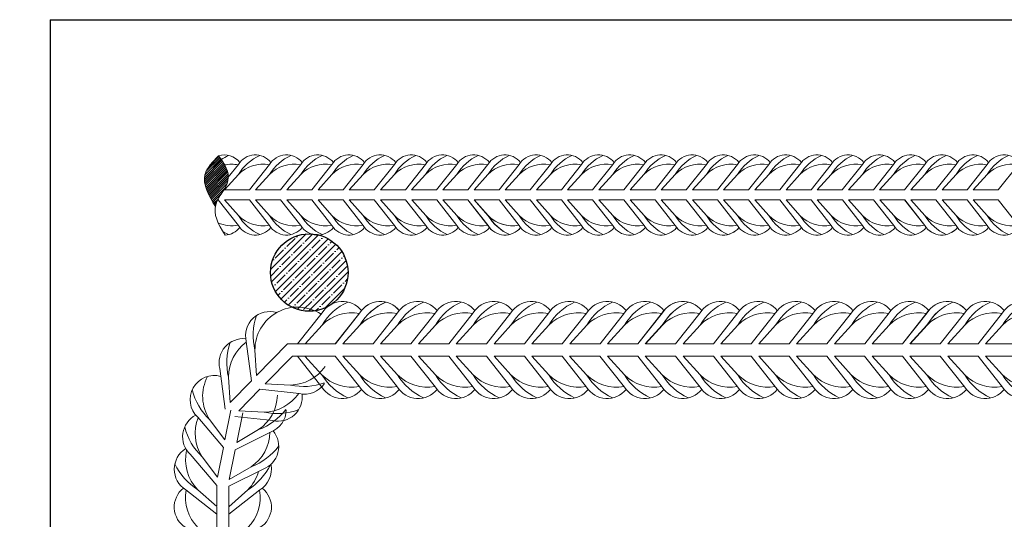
# Model space of a CAD drawing. Extents: x -764262 to 2885205, y 359641 to 616597.
# Tile 36 of 97: x 662856 to 663514, y 430678 to 431012. Entities that reach past the tile are written whole.
import ezdxf

# ---------------------------------------------------------------- set-up
doc = ezdxf.new("R2010")
doc.units = 0
doc.header["$LTSCALE"] = 50
doc.header["$MEASUREMENT"] = 0
doc.layers.get('0').update_dxf_attribs({"linetype": 'CONTINUOUS', "lineweight": 15})
doc.layers.get('DEFPOINTS').update_dxf_attribs({"linetype": 'CONTINUOUS'})
doc.layers.add('.', color=7, linetype='CONTINUOUS', lineweight=15)
doc.layers.add('MIM_DUVAR_WALL_50', color=7, linetype='CONTINUOUS', lineweight=30)
doc.layers.add('INS_BETON_CONCRETE_50', color=5, linetype='CONTINUOUS')
doc.styles.add('Arial straight', font='isocpeur.ttf')
doc.dimstyles.new('M 1_25', dxfattribs={"dimtxt": 200, "dimasz": 200, "dimexe": 100, "dimexo": 300, "dimgap": 50, "dimtad": 0, "dimdec": 0, "dimlfac": 0.25, "dimtxsty": 'Arial straight', "dimcen": 1, "dimdle": 100, "dimadec": 0, "dimazin": 0, "dimtfac": 1, "dimtdec": 0, "dimtmove": 0, "dimatfit": 3, "dimldrblk": 'DOTSMALL', "dimfxl": 5, "dimarcsym": 0})

# ---------------------------------------------------------------- blocks, each defined once
blk = doc.blocks.new('8нн')
h = blk.add_hatch()
h.set_pattern_fill('JIS_LC_8A', color=256, scale=0.165252)
h.set_pattern_definition([(45, (726576.7694, -63732.8754), (-0.911434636, 0.911434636), []), (45, (726576.9346, -63732.8754), (-0.911434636, 0.911434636), [])])
edge = h.paths.add_edge_path()
edge.add_spline(control_points=[(838610.31, -188531.52), (838605.01, -188522.37), (838596.03, -188506.88), (838607.93, -188494.57), (838612.79, -188489.54)], knot_values=[0, 0, 0, 0, 335.587391, 567.648756, 567.648756, 567.648756, 567.648756], degree=3, periodic=0)
edge.add_spline(control_points=[(838612.79, -188489.54), (838618.08, -188496.34), (838626.06, -188509.86), (838612.14, -188523.66), (838610.41, -188530.99), (838610.31, -188531.52)], knot_values=[84.867899, 84.867899, 84.867899, 84.867899, 359.335654, 630.593433, 651.68766, 651.68766, 651.68766, 651.68766], degree=3, periodic=0)
edge.add_line((838612.28, -188526.03), (838612.28, -188526.03))
edge.add_spline(control_points=[(838610.31, -188531.52), (838610.41, -188530.99), (838612.14, -188523.66), (838626.06, -188509.86), (838618.08, -188496.34), (838612.79, -188489.54)], knot_values=[84.867899, 84.867899, 84.867899, 84.867899, 105.962125, 377.219904, 651.68766, 651.68766, 651.68766, 651.68766], degree=3, periodic=0)
edge.add_line((838610.69, -188529.93), (838610.69, -188529.93))
edge.add_spline(control_points=[(838612.79, -188489.54), (838618.08, -188496.34), (838626.06, -188509.86), (838612.14, -188523.66), (838610.41, -188530.99), (838610.31, -188531.52)], knot_values=[84.867899, 84.867899, 84.867899, 84.867899, 359.335654, 630.593433, 651.68766, 651.68766, 651.68766, 651.68766], degree=3, periodic=0)
for points in [[(838612.79, -188489.54, -0.306742), (838630.4, -188495.04, -0.306742)], [(838615.13, -188492.69, -0.042103), (838621.14, -188489.24)], [(838617.75, -188517.77), (838629.27, -188504.9, -0.146099), (838646.87, -188489.24, 4.502796)], [(838617.75, -188517.77), (838629.27, -188504.9, -0.242936), (838654.76, -188496.96, -0.242936)], [(838617.96, -188497.15, -0.095917), (838629.02, -188496.96, -0.095917)], [(838620.89, -188507.29), (838629.27, -188496.64, -0.519259), (838656.13, -188495.04, -0.519259)], [(838638.38, -188517.77), (838655.01, -188496.64, -0.519259), (838681.87, -188495.04, -0.519259)], [(838643.49, -188517.77), (838655.01, -188504.9, -0.146099), (838672.61, -188489.24, 4.502796)], [(838643.49, -188517.77), (838655.01, -188504.9, -0.242936), (838680.5, -188496.96, -0.242936)], [(838664.12, -188517.77), (838680.75, -188496.64, -0.519259), (838707.61, -188495.04, -0.519259)], [(838669.22, -188517.77), (838680.75, -188504.9, -0.146099), (838698.35, -188489.24, 4.502796)], [(838669.22, -188517.77), (838680.75, -188504.9, -0.242936), (838706.23, -188496.96, -0.242936)], [(838689.86, -188517.77), (838706.49, -188496.64, -0.519259), (838733.35, -188495.04, -0.519259)], [(838694.96, -188517.77), (838706.49, -188504.9, -0.146099), (838724.09, -188489.24, 4.502796)], [(838694.96, -188517.77), (838706.49, -188504.9, -0.242936), (838731.97, -188496.96, -0.242936)], [(838715.59, -188517.77), (838732.22, -188496.64, -0.519259), (838759.09, -188495.04, -0.519259)], [(838720.7, -188517.77), (838732.22, -188504.9, -0.146099), (838749.83, -188489.24, 4.502796)], [(838720.7, -188517.77), (838732.22, -188504.9, -0.242936), (838757.71, -188496.96, -0.242936)], [(838741.33, -188517.77), (838757.96, -188496.64, -0.519259), (838784.82, -188495.04, -0.519259)], [(838746.44, -188517.77), (838757.96, -188504.9, -0.146099), (838775.56, -188489.24, 4.502796)], [(838746.44, -188517.77), (838757.96, -188504.9, -0.242936), (838783.45, -188496.96, -0.242936)], [(838767.07, -188517.77), (838783.7, -188496.64, -0.519259), (838810.56, -188495.04, -0.519259)], [(838772.18, -188517.77), (838783.7, -188504.9, -0.146099), (838801.3, -188489.24, 4.502796)], [(838772.18, -188517.77), (838783.7, -188504.9, -0.242936), (838809.19, -188496.96, -0.242936)], [(838792.81, -188517.77), (838809.44, -188496.64, -0.519259), (838836.3, -188495.04, -0.519259)], [(838797.91, -188517.77), (838809.44, -188504.9, -0.146099), (838827.04, -188489.24, 4.502796)], [(838797.91, -188517.77), (838809.44, -188504.9, -0.242936), (838834.92, -188496.96, -0.242936)], [(838818.55, -188517.77), (838835.17, -188496.64, -0.519259), (838862.04, -188495.04, -0.519259)], [(838818.55, -188517.77), (838835.17, -188496.64, -0.519259), (838862.04, -188495.04, -0.519259)], [(838823.65, -188517.77), (838835.17, -188504.9, -0.146099), (838852.78, -188489.24, 4.502796)], [(838823.65, -188517.77), (838835.17, -188504.9, -0.146099), (838852.78, -188489.24, 4.502796)], [(838823.65, -188517.77), (838835.17, -188504.9, -0.242936), (838860.66, -188496.96, -0.242936)], [(838823.65, -188517.77), (838835.17, -188504.9, -0.242936), (838860.66, -188496.96, -0.242936)], [(838844.28, -188517.77), (838860.91, -188496.64, -0.519259), (838887.78, -188495.04, -0.519259)], [(838849.39, -188517.77), (838860.91, -188504.9, -0.146099), (838878.52, -188489.24, 4.502796)], [(838849.39, -188517.77), (838860.91, -188504.9, -0.242936), (838886.4, -188496.96, -0.242936)], [(838870.02, -188517.77), (838886.65, -188496.64, -0.519259), (838913.51, -188495.04, -0.519259)], [(838875.13, -188517.77), (838886.65, -188504.9, -0.146099), (838904.25, -188489.24, 4.502796)], [(838875.13, -188517.77), (838886.65, -188504.9, -0.242936), (838912.14, -188496.96, -0.242936)], [(838895.76, -188517.77), (838912.39, -188496.64, -0.519259), (838939.25, -188495.04, -0.519259)], [(838900.87, -188517.77), (838912.39, -188504.9, -0.146099), (838929.99, -188489.24, 4.502796)], [(838900.87, -188517.77), (838912.39, -188504.9, -0.242936), (838937.88, -188496.96, -0.242936)], [(838921.5, -188517.77), (838938.13, -188496.64, -0.519259), (838964.99, -188495.04, -0.519259)], [(838926.6, -188517.77), (838938.13, -188504.9, -0.146099), (838955.73, -188489.24, 4.502796)], [(838926.6, -188517.77), (838938.13, -188504.9, -0.242936), (838963.61, -188496.96, -0.242936)], [(838947.24, -188517.77), (838963.86, -188496.64, -0.519259), (838990.73, -188495.04, -0.519259)], [(838952.34, -188517.77), (838963.86, -188504.9, -0.146099), (838981.47, -188489.24, 4.502796)], [(838952.34, -188517.77), (838963.86, -188504.9, -0.242936), (838989.35, -188496.96, -0.242936)], [(838972.97, -188517.77), (838989.6, -188496.64, -0.519259), (839016.47, -188495.04, -0.519259)], [(838978.08, -188517.77), (838989.6, -188504.9, -0.146099), (839007.21, -188489.24, 4.502796)], [(838978.08, -188517.77), (838989.6, -188504.9, -0.242936), (839015.09, -188496.96, -0.242936)], [(838998.71, -188517.77), (839015.34, -188496.64, -0.519259), (839042.2, -188495.04, -0.519259)], [(838998.71, -188517.77), (839015.34, -188496.64, -0.519259), (839042.2, -188495.04, -0.519259)], [(839003.82, -188517.77), (839015.34, -188504.9, -0.146099), (839032.94, -188489.24, 4.502796)], [(839003.82, -188517.77), (839015.34, -188504.9, -0.146099), (839032.94, -188489.24, 4.502796)], [(839003.82, -188517.77), (839015.34, -188504.9, -0.242936), (839040.83, -188496.96, -0.242936)], [(839003.82, -188517.77), (839015.34, -188504.9, -0.242936), (839040.83, -188496.96, -0.242936)], [(839024.45, -188517.77), (839041.08, -188496.64, -0.519259), (839067.94, -188495.04, -0.519259)], [(839029.56, -188517.77), (839041.08, -188504.9, -0.146099), (839058.68, -188489.24, 4.502796)], [(839029.56, -188517.77), (839041.08, -188504.9, -0.242936), (839066.57, -188496.96, -0.242936)], [(839050.19, -188517.77), (839066.82, -188496.64, -0.519259), (839093.68, -188495.04, -0.519259)], [(839055.29, -188517.77), (839066.82, -188504.9, -0.146099), (839084.42, -188489.24, 4.502796)], [(839055.29, -188517.77), (839066.82, -188504.9, -0.242936), (839092.3, -188496.96, -0.242936)], [(839075.93, -188517.77), (839092.55, -188496.64, -0.519259), (839119.42, -188495.04, -0.519259)], [(839081.03, -188517.77), (839092.55, -188504.9, -0.146099), (839110.16, -188489.24, 4.502796)], [(839081.03, -188517.77), (839092.55, -188504.9, -0.242936), (839118.04, -188496.96, -0.242936)], [(839101.66, -188517.77), (839118.29, -188496.64, -0.519259), (839145.16, -188495.04, -0.519259)], [(839106.77, -188517.77), (839118.29, -188504.9, -0.146099), (839135.9, -188489.24, 4.502796)], [(839106.77, -188517.77), (839118.29, -188504.9, -0.242936), (839143.78, -188496.96, -0.242936)], [(839127.4, -188517.77), (839144.03, -188496.64, -0.519259), (839170.89, -188495.04, -0.519259)], [(839132.51, -188517.77), (839144.03, -188504.9, -0.146099), (839161.63, -188489.24, 4.502796)], [(839132.51, -188517.77), (839144.03, -188504.9, -0.242936), (839169.52, -188496.96, -0.242936)], [(839153.14, -188517.77), (839169.77, -188496.64, -0.519259), (839196.63, -188495.04, -0.519259)], [(839158.24, -188517.77), (839169.77, -188504.9, -0.146099), (839187.37, -188489.24, 4.502796)], [(839158.24, -188517.77), (839169.77, -188504.9, -0.242936), (839195.26, -188496.96, -0.242936)], [(839178.88, -188517.77), (839195.51, -188496.64, -0.519259), (839222.37, -188495.04, -0.519259)], [(839178.88, -188517.77), (839195.51, -188496.64, -0.519259), (839222.37, -188495.04, -0.519259)], [(839183.98, -188517.77), (839195.51, -188504.9, -0.146099), (839213.11, -188489.24, 4.502796)], [(839183.98, -188517.77), (839195.51, -188504.9, -0.146099), (839213.11, -188489.24, 4.502796)], [(839183.98, -188517.77), (839195.51, -188504.9, -0.242936), (839220.99, -188496.96, -0.242936)], [(839183.98, -188517.77), (839195.51, -188504.9, -0.242936), (839220.99, -188496.96, -0.242936)], [(839204.62, -188517.77), (839221.24, -188496.64, -0.519259), (839248.11, -188495.04, -0.519259)], [(839209.72, -188517.77), (839221.24, -188504.9, -0.146099), (839238.85, -188489.24, 4.502796)], [(839209.72, -188517.77), (839221.24, -188504.9, -0.242936), (839246.73, -188496.96, -0.242936)], [(839230.35, -188517.77), (839246.98, -188496.64, -0.519259), (839273.85, -188495.04, -0.519259)], [(839235.46, -188517.77), (839246.98, -188504.9, -0.146099), (839264.59, -188489.24, 4.502796)], [(839235.46, -188517.77), (839246.98, -188504.9, -0.242936), (839272.47, -188496.96, -0.242936)], [(839256.09, -188517.77), (839272.72, -188496.64, -0.519259), (839299.58, -188495.04, -0.519259)], [(838612.64, -188526.03), (838629.27, -188547.16, 0.519259), (838656.13, -188548.76, 0.519259)], [(838617.75, -188526.03), (838629.27, -188538.9, 0.242936), (838654.76, -188546.85, 0.242936)], [(838617.75, -188526.03), (838629.27, -188538.9, 0.146099), (838646.87, -188554.57, -4.502796)], [(838638.38, -188526.03), (838655.01, -188547.16, 0.519259), (838681.87, -188548.76, 0.519259)], [(838643.49, -188526.03), (838655.01, -188538.9, 0.242936), (838680.5, -188546.85, 0.242936)], [(838643.49, -188526.03), (838655.01, -188538.9, 0.146099), (838672.61, -188554.57, -4.502796)], [(838664.12, -188526.03), (838680.75, -188547.16, 0.519259), (838707.61, -188548.76, 0.519259)], [(838669.22, -188526.03), (838680.75, -188538.9, 0.242936), (838706.23, -188546.85, 0.242936)], [(838669.22, -188526.03), (838680.75, -188538.9, 0.146099), (838698.35, -188554.57, -4.502796)], [(838689.86, -188526.03), (838706.49, -188547.16, 0.519259), (838733.35, -188548.76, 0.519259)], [(838694.96, -188526.03), (838706.49, -188538.9, 0.242936), (838731.97, -188546.85, 0.242936)], [(838694.96, -188526.03), (838706.49, -188538.9, 0.146099), (838724.09, -188554.57, -4.502796)], [(838715.59, -188526.03), (838732.22, -188547.16, 0.519259), (838759.09, -188548.76, 0.519259)], [(838720.7, -188526.03), (838732.22, -188538.9, 0.242936), (838757.71, -188546.85, 0.242936)], [(838720.7, -188526.03), (838732.22, -188538.9, 0.146099), (838749.83, -188554.57, -4.502796)], [(838741.33, -188526.03), (838757.96, -188547.16, 0.520542), (838784.87, -188548.71, 0.520542)], [(838746.44, -188526.03), (838757.96, -188538.9, 0.243606), (838783.52, -188546.83, 0.243606)], [(838746.44, -188526.03), (838757.96, -188538.9, 0.146099), (838775.56, -188554.57, -4.502796)], [(838767.15, -188526.03), (838783.78, -188547.16, 0.519259), (838810.64, -188548.76, 0.519259)], [(838772.26, -188526.03), (838783.78, -188538.9, 0.242936), (838809.27, -188546.85, 0.242936)], [(838772.26, -188526.03), (838783.78, -188538.9, 0.146099), (838801.38, -188554.57, -4.502796)], [(838792.89, -188526.03), (838809.52, -188547.16, 0.519259), (838836.38, -188548.76, 0.519259)], [(838798, -188526.03), (838809.52, -188538.9, 0.242936), (838835.01, -188546.85, 0.242936)], [(838798, -188526.03), (838809.52, -188538.9, 0.146099), (838827.12, -188554.57, -4.502796)], [(838818.55, -188526.03), (838835.17, -188547.16, 0.519259), (838862.04, -188548.76, 0.519259)], [(838818.63, -188526.03), (838835.26, -188547.16, 0.519259), (838862.12, -188548.76, 0.519259)], [(838823.65, -188526.03), (838835.17, -188538.9, 0.242936), (838860.66, -188546.85, 0.242936)], [(838823.65, -188526.03), (838835.17, -188538.9, 0.146099), (838852.78, -188554.57, -4.502796)], [(838823.73, -188526.03), (838835.26, -188538.9, 0.242936), (838860.74, -188546.85, 0.242936)], [(838823.73, -188526.03), (838835.26, -188538.9, 0.146099), (838852.86, -188554.57, -4.502796)], [(838844.28, -188526.03), (838860.91, -188547.16, 0.519259), (838887.78, -188548.76, 0.519259)], [(838849.39, -188526.03), (838860.91, -188538.9, 0.242936), (838886.4, -188546.85, 0.242936)], [(838849.39, -188526.03), (838860.91, -188538.9, 0.146099), (838878.52, -188554.57, -4.502796)], [(838870.02, -188526.03), (838886.65, -188547.16, 0.519259), (838913.51, -188548.76, 0.519259)], [(838875.13, -188526.03), (838886.65, -188538.9, 0.242936), (838912.14, -188546.85, 0.242936)], [(838875.13, -188526.03), (838886.65, -188538.9, 0.146099), (838904.25, -188554.57, -4.502796)], [(838895.76, -188526.03), (838912.39, -188547.16, 0.519259), (838939.25, -188548.76, 0.519259)], [(838900.87, -188526.03), (838912.39, -188538.9, 0.242936), (838937.88, -188546.85, 0.242936)], [(838900.87, -188526.03), (838912.39, -188538.9, 0.146099), (838929.99, -188554.57, -4.502796)], [(838921.5, -188526.03), (838938.13, -188547.16, 0.520542), (838965.03, -188548.71, 0.520542)], [(838926.6, -188526.03), (838938.13, -188538.9, 0.243606), (838963.69, -188546.83, 0.243606)], [(838926.6, -188526.03), (838938.13, -188538.9, 0.146099), (838955.73, -188554.57, -4.502796)], [(838947.32, -188526.03), (838963.95, -188547.16, 0.519259), (838990.81, -188548.76, 0.519259)], [(838952.42, -188526.03), (838963.95, -188538.9, 0.242936), (838989.43, -188546.85, 0.242936)], [(838952.42, -188526.03), (838963.95, -188538.9, 0.146099), (838981.55, -188554.57, -4.502796)], [(838973.06, -188526.03), (838989.69, -188547.16, 0.519259), (839016.55, -188548.76, 0.519259)], [(838978.16, -188526.03), (838989.69, -188538.9, 0.242936), (839015.17, -188546.85, 0.242936)], [(838978.16, -188526.03), (838989.69, -188538.9, 0.146099), (839007.29, -188554.57, -4.502796)], [(838998.71, -188526.03), (839015.34, -188547.16, 0.519259), (839042.2, -188548.76, 0.519259)], [(838998.79, -188526.03), (839015.42, -188547.16, 0.519259), (839042.29, -188548.76, 0.519259)], [(839003.82, -188526.03), (839015.34, -188538.9, 0.242936), (839040.83, -188546.85, 0.242936)], [(839003.82, -188526.03), (839015.34, -188538.9, 0.146099), (839032.94, -188554.57, -4.502796)], [(839003.9, -188526.03), (839015.42, -188538.9, 0.242936), (839040.91, -188546.85, 0.242936)], [(839003.9, -188526.03), (839015.42, -188538.9, 0.146099), (839033.03, -188554.57, -4.502796)], [(839024.45, -188526.03), (839041.08, -188547.16, 0.519259), (839067.94, -188548.76, 0.519259)], [(839029.56, -188526.03), (839041.08, -188538.9, 0.242936), (839066.57, -188546.85, 0.242936)], [(839029.56, -188526.03), (839041.08, -188538.9, 0.146099), (839058.68, -188554.57, -4.502796)], [(839050.19, -188526.03), (839066.82, -188547.16, 0.519259), (839093.68, -188548.76, 0.519259)], [(839055.29, -188526.03), (839066.82, -188538.9, 0.242936), (839092.3, -188546.85, 0.242936)], [(839055.29, -188526.03), (839066.82, -188538.9, 0.146099), (839084.42, -188554.57, -4.502796)], [(839075.93, -188526.03), (839092.55, -188547.16, 0.519259), (839119.42, -188548.76, 0.519259)], [(839081.03, -188526.03), (839092.55, -188538.9, 0.242936), (839118.04, -188546.85, 0.242936)], [(839081.03, -188526.03), (839092.55, -188538.9, 0.146099), (839110.16, -188554.57, -4.502796)], [(839101.66, -188526.03), (839118.29, -188547.16, 0.520542), (839145.2, -188548.71, 0.520542)], [(839106.77, -188526.03), (839118.29, -188538.9, 0.243606), (839143.85, -188546.83, 0.243606)], [(839106.77, -188526.03), (839118.29, -188538.9, 0.146099), (839135.9, -188554.57, -4.502796)], [(839127.48, -188526.03), (839144.11, -188547.16, 0.519259), (839170.98, -188548.76, 0.519259)], [(839132.59, -188526.03), (839144.11, -188538.9, 0.242936), (839169.6, -188546.85, 0.242936)], [(839132.59, -188526.03), (839144.11, -188538.9, 0.146099), (839161.72, -188554.57, -4.502796)], [(839153.22, -188526.03), (839169.85, -188547.16, 0.519259), (839196.71, -188548.76, 0.519259)], [(839158.33, -188526.03), (839169.85, -188538.9, 0.242936), (839195.34, -188546.85, 0.242936)], [(839158.33, -188526.03), (839169.85, -188538.9, 0.146099), (839187.45, -188554.57, -4.502796)], [(839178.88, -188526.03), (839195.51, -188547.16, 0.519259), (839222.37, -188548.76, 0.519259)], [(839178.96, -188526.03), (839195.59, -188547.16, 0.519259), (839222.45, -188548.76, 0.519259)], [(839183.98, -188526.03), (839195.51, -188538.9, 0.242936), (839220.99, -188546.85, 0.242936)], [(839183.98, -188526.03), (839195.51, -188538.9, 0.146099), (839213.11, -188554.57, -4.502796)], [(839184.07, -188526.03), (839195.59, -188538.9, 0.242936), (839221.08, -188546.85, 0.242936)], [(839184.07, -188526.03), (839195.59, -188538.9, 0.146099), (839213.19, -188554.57, -4.502796)], [(839204.62, -188526.03), (839221.24, -188547.16, 0.519259), (839248.11, -188548.76, 0.519259)], [(839209.72, -188526.03), (839221.24, -188538.9, 0.242936), (839246.73, -188546.85, 0.242936)], [(839209.72, -188526.03), (839221.24, -188538.9, 0.146099), (839238.85, -188554.57, -4.502796)], [(839230.35, -188526.03), (839246.98, -188547.16, 0.519259), (839273.85, -188548.76, 0.519259)], [(839235.46, -188526.03), (839246.98, -188538.9, 0.242936), (839272.47, -188546.85, 0.242936)], [(839235.46, -188526.03), (839246.98, -188538.9, 0.146099), (839264.59, -188554.57, -4.502796)], [(839256.09, -188526.03), (839272.72, -188547.16, 0.519259), (839299.58, -188548.76, 0.519259)], [(838612.67, -188545.01, 0.144287), (838629.02, -188546.85)], [(838616.52, -188552.04, 0.03199), (838621.14, -188554.57)], [(838618.38, -188554.95, 0.214888), (838630.4, -188548.76)]]:
    blk.add_lwpolyline(points, format="xyb")
for points in [[(838617.75, -188517.77), (838638.38, -188517.77)], [(838643.49, -188517.77), (838664.12, -188517.77)], [(838669.22, -188517.77), (838689.86, -188517.77)], [(838694.96, -188517.77), (838715.59, -188517.77)], [(838720.7, -188517.77), (838741.33, -188517.77)], [(838746.44, -188517.77), (838767.07, -188517.77)], [(838772.18, -188517.77), (838792.81, -188517.77)], [(838797.91, -188517.77), (838818.55, -188517.77)], [(838823.65, -188517.77), (838844.28, -188517.77)], [(838849.39, -188517.77), (838870.02, -188517.77)], [(838875.13, -188517.77), (838895.76, -188517.77)], [(838900.87, -188517.77), (838921.5, -188517.77)], [(838926.6, -188517.77), (838947.24, -188517.77)], [(838952.34, -188517.77), (838972.97, -188517.77)], [(838978.08, -188517.77), (838998.71, -188517.77)], [(839003.82, -188517.77), (839024.45, -188517.77)], [(839029.56, -188517.77), (839050.19, -188517.77)], [(839055.29, -188517.77), (839075.93, -188517.77)], [(839081.03, -188517.77), (839101.66, -188517.77)], [(839106.77, -188517.77), (839127.4, -188517.77)], [(839132.51, -188517.77), (839153.14, -188517.77)], [(839158.24, -188517.77), (839178.88, -188517.77)], [(839183.98, -188517.77), (839204.62, -188517.77)], [(839209.72, -188517.77), (839230.35, -188517.77)], [(839235.46, -188517.77), (839256.09, -188517.77)], [(838612.28, -188526.03), (838612.64, -188526.03)], [(838617.75, -188526.03), (838638.38, -188526.03)], [(838643.49, -188526.03), (838664.12, -188526.03)], [(838669.22, -188526.03), (838689.86, -188526.03)], [(838694.96, -188526.03), (838715.59, -188526.03)], [(838720.7, -188526.03), (838741.33, -188526.03)], [(838746.44, -188526.03), (838767.15, -188526.03)], [(838772.26, -188526.03), (838792.89, -188526.03)], [(838798, -188526.03), (838818.63, -188526.03)], [(838823.73, -188526.03), (838844.37, -188526.03)], [(838849.39, -188526.03), (838870.02, -188526.03)], [(838875.13, -188526.03), (838895.76, -188526.03)], [(838900.87, -188526.03), (838921.5, -188526.03)], [(838926.6, -188526.03), (838947.32, -188526.03)], [(838952.42, -188526.03), (838973.06, -188526.03)], [(838978.16, -188526.03), (838998.79, -188526.03)], [(839003.9, -188526.03), (839024.53, -188526.03)], [(839029.56, -188526.03), (839050.19, -188526.03)], [(839055.29, -188526.03), (839075.93, -188526.03)], [(839081.03, -188526.03), (839101.66, -188526.03)], [(839106.77, -188526.03), (839127.48, -188526.03)], [(839132.59, -188526.03), (839153.22, -188526.03)], [(839158.33, -188526.03), (839178.96, -188526.03)], [(839184.07, -188526.03), (839204.7, -188526.03)], [(839209.72, -188526.03), (839230.35, -188526.03)], [(839235.46, -188526.03), (839256.09, -188526.03)]]:
    blk.add_lwpolyline(points)
blk.add_spline([(838612.79, -188489.54), (838601.69, -188505.17), (838610.31, -188531.52)], degree=3)
blk.add_open_spline([(838612.79, -188489.54), (838618.08, -188496.34), (838626.06, -188509.86), (838605.04, -188530.7), (838612.31, -188545.72), (838618.38, -188554.95)], degree=3, knots=[84.867899, 84.867899, 84.867899, 84.867899, 359.335654, 630.593433, 941.136353, 941.136353, 941.136353, 941.136353])
blk = doc.blocks.new('05899')
for points in [[(834272.78, -186720.68), (834292.93, -186695.07, -0.519259), (834325.49, -186693.13, -0.519259)], [(834303.87, -186720.68), (834324.02, -186695.07, -0.519259), (834356.58, -186693.13, -0.519259)], [(834303.97, -186720.68), (834324.12, -186695.07, -0.519259), (834356.68, -186693.13, -0.519259)], [(834335.06, -186720.68), (834355.21, -186695.07, -0.519259), (834387.77, -186693.13, -0.519259)], [(834366.25, -186720.68), (834386.4, -186695.07, -0.519259), (834418.96, -186693.13, -0.519259)], [(834397.44, -186720.68), (834417.6, -186695.07, -0.519259), (834450.15, -186693.13, -0.519259)], [(834397.44, -186720.68), (834417.6, -186695.07, -0.519259), (834450.15, -186693.13, -0.519259)], [(834428.63, -186720.68), (834448.79, -186695.07, -0.519259), (834481.34, -186693.13, -0.519259)], [(834459.83, -186720.68), (834479.98, -186695.07, -0.520542), (834512.58, -186693.19, -0.520542)], [(834491.12, -186720.68), (834511.27, -186695.07, -0.519259), (834543.82, -186693.13, -0.519259)], [(834522.31, -186720.68), (834542.46, -186695.07, -0.519259), (834575.01, -186693.13, -0.519259)], [(834553.4, -186720.68), (834573.55, -186695.07, -0.519259), (834606.1, -186693.13, -0.519259)], [(834553.5, -186720.68), (834573.65, -186695.07, -0.519259), (834606.2, -186693.13, -0.519259)], [(834584.59, -186720.68), (834604.74, -186695.07, -0.519259), (834637.29, -186693.13, -0.519259)], [(834615.78, -186720.68), (834635.93, -186695.07, -0.519259), (834668.49, -186693.13, -0.519259)], [(834646.97, -186720.68), (834667.12, -186695.07, -0.519259), (834699.68, -186693.13, -0.519259)], [(834678.16, -186720.68), (834698.31, -186695.07, -0.520542), (834730.92, -186693.19, -0.520542)], [(834709.45, -186720.68), (834729.6, -186695.07, -0.519259), (834762.16, -186693.13, -0.519259)], [(834740.64, -186720.68), (834760.79, -186695.07, -0.519259), (834793.35, -186693.13, -0.519259)], [(834771.73, -186720.68), (834791.89, -186695.07, -0.519259), (834824.44, -186693.13, -0.519259)], [(834771.83, -186720.68), (834791.99, -186695.07, -0.519259), (834824.54, -186693.13, -0.519259)], [(834802.93, -186720.68), (834823.08, -186695.07, -0.519259), (834855.63, -186693.13, -0.519259)], [(834834.12, -186720.68), (834854.27, -186695.07, -0.519259), (834886.82, -186693.13, -0.519259)], [(834238.99, -186746.65), (834237.58, -186725.77, -0.597842), (834292.14, -186696.07, -0.17219)], [(834278.97, -186720.68), (834292.93, -186705.08, -0.146099), (834314.26, -186686.1, 4.502796)], [(834310.06, -186720.68), (834324.02, -186705.08, -0.146099), (834345.36, -186686.1, 4.502796)], [(834310.16, -186720.68), (834324.12, -186705.08, -0.146099), (834345.46, -186686.1, 4.502796)], [(834341.25, -186720.68), (834355.21, -186705.08, -0.146099), (834376.55, -186686.1, 4.502796)], [(834372.44, -186720.68), (834386.4, -186705.08, -0.146099), (834407.74, -186686.1, 4.502796)], [(834403.63, -186720.68), (834417.6, -186705.08, -0.146099), (834438.93, -186686.1, 4.502796)], [(834434.82, -186720.68), (834448.79, -186705.08, -0.146099), (834470.12, -186686.1, 4.502796)], [(834466.01, -186720.68), (834479.98, -186705.08, -0.146099), (834501.31, -186686.1, 4.502796)], [(834497.3, -186720.68), (834511.27, -186705.08, -0.146099), (834532.6, -186686.1, 4.502796)], [(834528.49, -186720.68), (834542.46, -186705.08, -0.146099), (834563.79, -186686.1, 4.502796)], [(834559.58, -186720.68), (834573.55, -186705.08, -0.146099), (834594.88, -186686.1, 4.502796)], [(834559.68, -186720.68), (834573.65, -186705.08, -0.146099), (834594.98, -186686.1, 4.502796)], [(834590.78, -186720.68), (834604.74, -186705.08, -0.146099), (834626.07, -186686.1, 4.502796)], [(834621.97, -186720.68), (834635.93, -186705.08, -0.146099), (834657.26, -186686.1, 4.502796)], [(834653.16, -186720.68), (834667.12, -186705.08, -0.146099), (834688.45, -186686.1, 4.502796)], [(834684.35, -186720.68), (834698.31, -186705.08, -0.146099), (834719.65, -186686.1, 4.502796)], [(834715.64, -186720.68), (834729.6, -186705.08, -0.146099), (834750.94, -186686.1, 4.502796)], [(834746.83, -186720.68), (834760.79, -186705.08, -0.146099), (834782.13, -186686.1, 4.502796)], [(834777.92, -186720.68), (834791.89, -186705.08, -0.146099), (834813.22, -186686.1, 4.502796)], [(834778.02, -186720.68), (834791.99, -186705.08, -0.146099), (834813.32, -186686.1, 4.502796)], [(834809.11, -186720.68), (834823.08, -186705.08, -0.146099), (834844.41, -186686.1, 4.502796)], [(834840.3, -186720.68), (834854.27, -186705.08, -0.146099), (834875.6, -186686.1, 4.502796)], [(834234.66, -186751.08), (834230.42, -186718.77, -0.581725), (834255.52, -186694.87, -0.247727)], [(834238.99, -186746.65), (834237.58, -186725.77, -0.146099), (834238.91, -186697.24, -0.122944)], [(834278.97, -186720.68), (834292.93, -186705.08, -0.242936), (834323.82, -186695.46, -0.242936)], [(834310.06, -186720.68), (834324.02, -186705.08, -0.242936), (834354.91, -186695.46, -0.242936)], [(834310.16, -186720.68), (834324.12, -186705.08, -0.242936), (834355.01, -186695.46, -0.242936)], [(834341.25, -186720.68), (834355.21, -186705.08, -0.242936), (834386.1, -186695.46, -0.242936)], [(834372.44, -186720.68), (834386.4, -186705.08, -0.242936), (834417.29, -186695.46, -0.242936)], [(834403.63, -186720.68), (834417.6, -186705.08, -0.242936), (834448.48, -186695.46, -0.242936)], [(834434.82, -186720.68), (834448.79, -186705.08, -0.242936), (834479.67, -186695.46, -0.242936)], [(834466.01, -186720.68), (834479.98, -186705.08, -0.243606), (834510.95, -186695.47, -0.243606)], [(834497.3, -186720.68), (834511.27, -186705.08, -0.242936), (834542.15, -186695.46, -0.242936)], [(834528.49, -186720.68), (834542.46, -186705.08, -0.242936), (834573.35, -186695.46, -0.242936)], [(834559.58, -186720.68), (834573.55, -186705.08, -0.242936), (834604.44, -186695.46, -0.242936)], [(834559.68, -186720.68), (834573.65, -186705.08, -0.242936), (834604.54, -186695.46, -0.242936)], [(834590.78, -186720.68), (834604.74, -186705.08, -0.242936), (834635.63, -186695.46, -0.242936)], [(834621.97, -186720.68), (834635.93, -186705.08, -0.242936), (834666.82, -186695.46, -0.242936)], [(834653.16, -186720.68), (834667.12, -186705.08, -0.242936), (834698.01, -186695.46, -0.242936)], [(834684.35, -186720.68), (834698.31, -186705.08, -0.243606), (834729.29, -186695.47, -0.243606)], [(834715.64, -186720.68), (834729.6, -186705.08, -0.242936), (834760.49, -186695.46, -0.242936)], [(834746.83, -186720.68), (834760.79, -186705.08, -0.242936), (834791.68, -186695.46, -0.242936)], [(834777.92, -186720.68), (834791.89, -186705.08, -0.242936), (834822.77, -186695.46, -0.242936)], [(834778.02, -186720.68), (834791.99, -186705.08, -0.242936), (834822.87, -186695.46, -0.242936)], [(834809.11, -186720.68), (834823.08, -186705.08, -0.242936), (834853.96, -186695.46, -0.242936)], [(834840.3, -186720.68), (834854.27, -186705.08, -0.242936), (834885.15, -186695.46, -0.242936)], [(834213.02, -186774.51), (834208.63, -186741.09, -0.519259), (834229.99, -186716.44, -0.519259)], [(834217.19, -186768.97), (834215.79, -186748.08, -0.146099), (834217.11, -186719.56, 4.502796)], [(834217.19, -186768.97), (834215.79, -186748.08, -0.242936), (834230.48, -186719.26, -0.242936)], [(834272.68, -186730.69), (834292.83, -186756.3, 0.519259), (834325.39, -186758.24, 0.519259)], [(834278.87, -186730.69), (834292.83, -186746.28, 0.242936), (834323.72, -186755.91, 0.242936)], [(834278.87, -186730.69), (834292.83, -186746.28, 0.146099), (834314.16, -186765.27, -4.502796)], [(834303.87, -186730.69), (834324.02, -186756.3, 0.519259), (834356.58, -186758.24, 0.519259)], [(834303.87, -186730.69), (834324.02, -186756.3, 0.519259), (834356.58, -186758.24, 0.519259)], [(834310.06, -186730.69), (834324.02, -186746.28, 0.242936), (834354.91, -186755.91, 0.242936)], [(834310.06, -186730.69), (834324.02, -186746.28, 0.146099), (834345.36, -186765.27, -4.502796)], [(834310.06, -186730.69), (834324.02, -186746.28, 0.242936), (834354.91, -186755.91, 0.242936)], [(834310.06, -186730.69), (834324.02, -186746.28, 0.146099), (834345.36, -186765.27, -4.502796)], [(834335.06, -186730.69), (834355.21, -186756.3, 0.519259), (834387.77, -186758.24, 0.519259)], [(834341.25, -186730.69), (834355.21, -186746.28, 0.242936), (834386.1, -186755.91, 0.242936)], [(834341.25, -186730.69), (834355.21, -186746.28, 0.146099), (834376.55, -186765.27, -4.502796)], [(834366.25, -186730.69), (834386.4, -186756.3, 0.519259), (834418.96, -186758.24, 0.519259)], [(834372.44, -186730.69), (834386.4, -186746.28, 0.242936), (834417.29, -186755.91, 0.242936)], [(834372.44, -186730.69), (834386.4, -186746.28, 0.146099), (834407.74, -186765.27, -4.502796)], [(834397.44, -186730.69), (834417.6, -186756.3, 0.519259), (834450.15, -186758.24, 0.519259)], [(834397.44, -186730.69), (834417.6, -186756.3, 0.519259), (834450.15, -186758.24, 0.519259)], [(834403.63, -186730.69), (834417.6, -186746.28, 0.242936), (834448.48, -186755.91, 0.242936)], [(834403.63, -186730.69), (834417.6, -186746.28, 0.146099), (834438.93, -186765.27, -4.502796)], [(834428.63, -186730.69), (834448.79, -186756.3, 0.519259), (834481.34, -186758.24, 0.519259)], [(834434.82, -186730.69), (834448.79, -186746.28, 0.242936), (834479.67, -186755.91, 0.242936)], [(834434.82, -186730.69), (834448.79, -186746.28, 0.146099), (834470.12, -186765.27, -4.502796)], [(834459.83, -186730.69), (834479.98, -186756.3, 0.519259), (834512.53, -186758.24, 0.519259)], [(834466.01, -186730.69), (834479.98, -186746.28, 0.242936), (834510.86, -186755.91, 0.242936)], [(834466.01, -186730.69), (834479.98, -186746.28, 0.146099), (834501.31, -186765.27, -4.502796)], [(834491.02, -186730.69), (834511.17, -186756.3, 0.519259), (834543.72, -186758.24, 0.519259)], [(834497.2, -186730.69), (834511.17, -186746.28, 0.242936), (834542.05, -186755.91, 0.242936)], [(834497.2, -186730.69), (834511.17, -186746.28, 0.146099), (834532.5, -186765.27, -4.502796)], [(834522.21, -186730.69), (834542.36, -186756.3, 0.519259), (834574.91, -186758.24, 0.519259)], [(834528.39, -186730.69), (834542.36, -186746.28, 0.242936), (834573.25, -186755.91, 0.242936)], [(834528.39, -186730.69), (834542.36, -186746.28, 0.146099), (834563.69, -186765.27, -4.502796)], [(834553.4, -186730.69), (834573.55, -186756.3, 0.519259), (834606.1, -186758.24, 0.519259)], [(834553.4, -186730.69), (834573.55, -186756.3, 0.519259), (834606.1, -186758.24, 0.519259)], [(834559.58, -186730.69), (834573.55, -186746.28, 0.242936), (834604.44, -186755.91, 0.242936)], [(834559.58, -186730.69), (834573.55, -186746.28, 0.146099), (834594.88, -186765.27, -4.502796)], [(834559.58, -186730.69), (834573.55, -186746.28, 0.242936), (834604.44, -186755.91, 0.242936)], [(834559.58, -186730.69), (834573.55, -186746.28, 0.146099), (834594.88, -186765.27, -4.502796)], [(834584.59, -186730.69), (834604.74, -186756.3, 0.519259), (834637.29, -186758.24, 0.519259)], [(834590.78, -186730.69), (834604.74, -186746.28, 0.242936), (834635.63, -186755.91, 0.242936)], [(834590.78, -186730.69), (834604.74, -186746.28, 0.146099), (834626.07, -186765.27, -4.502796)], [(834615.78, -186730.69), (834635.93, -186756.3, 0.519259), (834668.49, -186758.24, 0.519259)], [(834621.97, -186730.69), (834635.93, -186746.28, 0.242936), (834666.82, -186755.91, 0.242936)], [(834621.97, -186730.69), (834635.93, -186746.28, 0.146099), (834657.26, -186765.27, -4.502796)], [(834646.97, -186730.69), (834667.12, -186756.3, 0.519259), (834699.68, -186758.24, 0.519259)], [(834653.16, -186730.69), (834667.12, -186746.28, 0.242936), (834698.01, -186755.91, 0.242936)], [(834653.16, -186730.69), (834667.12, -186746.28, 0.146099), (834688.45, -186765.27, -4.502796)], [(834678.16, -186730.69), (834698.31, -186756.3, 0.519259), (834730.87, -186758.24, 0.519259)], [(834684.35, -186730.69), (834698.31, -186746.28, 0.242936), (834729.2, -186755.91, 0.242936)], [(834684.35, -186730.69), (834698.31, -186746.28, 0.146099), (834719.65, -186765.27, -4.502796)], [(834709.35, -186730.69), (834729.5, -186756.3, 0.519259), (834762.06, -186758.24, 0.519259)], [(834715.54, -186730.69), (834729.5, -186746.28, 0.242936), (834760.39, -186755.91, 0.242936)], [(834715.54, -186730.69), (834729.5, -186746.28, 0.146099), (834750.84, -186765.27, -4.502796)], [(834740.54, -186730.69), (834760.69, -186756.3, 0.519259), (834793.25, -186758.24, 0.519259)], [(834746.73, -186730.69), (834760.69, -186746.28, 0.242936), (834791.58, -186755.91, 0.242936)], [(834746.73, -186730.69), (834760.69, -186746.28, 0.146099), (834782.03, -186765.27, -4.502796)], [(834771.73, -186730.69), (834791.89, -186756.3, 0.519259), (834824.44, -186758.24, 0.519259)], [(834771.73, -186730.69), (834791.89, -186756.3, 0.519259), (834824.44, -186758.24, 0.519259)], [(834777.92, -186730.69), (834791.89, -186746.28, 0.242936), (834822.77, -186755.91, 0.242936)], [(834777.92, -186730.69), (834791.89, -186746.28, 0.146099), (834813.22, -186765.27, -4.502796)], [(834777.92, -186730.69), (834791.89, -186746.28, 0.242936), (834822.77, -186755.91, 0.242936)], [(834777.92, -186730.69), (834791.89, -186746.28, 0.146099), (834813.22, -186765.27, -4.502796)], [(834802.93, -186730.69), (834823.08, -186756.3, 0.519259), (834855.63, -186758.24, 0.519259)], [(834809.11, -186730.69), (834823.08, -186746.28, 0.242936), (834853.96, -186755.91, 0.242936)], [(834809.11, -186730.69), (834823.08, -186746.28, 0.146099), (834844.41, -186765.27, -4.502796)], [(834834.12, -186730.69), (834854.27, -186756.3, 0.519259), (834886.82, -186758.24, 0.519259)], [(834840.3, -186730.69), (834854.27, -186746.28, 0.242936), (834885.15, -186755.91, 0.242936)], [(834840.3, -186730.69), (834854.27, -186746.28, 0.146099), (834875.6, -186765.27, -4.502796)], [(834246.08, -186753.72), (834266.99, -186754.62, 0.242936), (834295.46, -186739.25, 0.242936)], [(834211.53, -186806.03), (834190.41, -186781.21, -0.786457), (834209.47, -186747.48, -0.247727)], [(834212.75, -186799.96), (834200.22, -186783.19, -0.272054), (834198.49, -186747.51, -0.17219)], [(834212.75, -186799.96), (834200.22, -186783.19, -0.146099), (834185.83, -186758.53, -0.122944)], [(834241.76, -186758.15), (834274.16, -186761.62, 0.307568), (834294.99, -186753.37, 0.307568)], [(834246.08, -186753.72), (834266.99, -186754.62, 0.142547), (834294.83, -186752.86, 0.142547)], [(834221.02, -186780.58), (834252.37, -186783.93, 0.519259), (834276.5, -186762)], [(834222.54, -186802.04), (834240.59, -186791.43, 0.242936), (834256.13, -186763.06, 0.242936)], [(834224.29, -186776.04), (834245.2, -186776.94, 0.242936), (834273.67, -186761.57, 0.242936)], [(834222.54, -186802.04), (834240.59, -186791.43, 0.142547), (834263, -186774.83, 0.142547)], [(834224.29, -186776.04), (834245.2, -186776.94, 0.146099), (834273.69, -186774.94, -4.502796)], [(834206.09, -186837.46), (834184.24, -186811.79, -0.519259), (834188.77, -186779.49, -0.519259)], [(834206.59, -186830.54), (834194.06, -186813.77, -0.242936), (834190.72, -186781.59, -0.242936)], [(834221.32, -186808.1), (834250.41, -186793.41, 0.307568), (834263.42, -186775.17, 0.307568)], [(834206.59, -186830.54), (834194.06, -186813.77, -0.146099), (834179.66, -186789.1, 4.502796)], [(834216.1, -186838.2), (834244.24, -186823.99, 0.519259), (834252.58, -186792.46)], [(834216.38, -186832.62), (834234.43, -186822.01, 0.242936), (834249.97, -186793.63, 0.242936)], [(834206.09, -186861.17), (834180.48, -186841.02, -0.558431), (834180.53, -186807.07, -0.247727)], [(834216.38, -186832.62), (834234.43, -186822.01, 0.146099), (834257.25, -186804.85, -4.502796)], [(834206.09, -186854.98), (834190.5, -186841.02, -0.257339), (834181.25, -186808.26, -0.17219)], [(834206.09, -186854.98), (834190.5, -186841.02, -0.146099), (834171.51, -186819.68, -0.122944)], [(834216.1, -186855.08), (834231.7, -186841.12, 0.142547), (834250.38, -186820.41, 0.142547)], [(834216.1, -186861.27), (834241.71, -186841.12, 0.307568), (834250.86, -186820.66, 0.307568)], [(834216.1, -186855.08), (834231.7, -186841.12, 0.127193), (834240.56, -186825.85, 0.127193)], [(834206.09, -186892.36), (834180.48, -186872.21, -0.519259), (834178.55, -186839.65, -0.519259)], [(834216.1, -186892.46), (834241.71, -186872.31, 0.519259), (834243.65, -186839.75, 0.519259)], [(834206.09, -186886.17), (834190.5, -186872.21, -0.242936), (834180.87, -186841.32, -0.242936)], [(834216.1, -186886.27), (834231.7, -186872.31, 0.242936), (834241.33, -186841.42, 0.242936)]]:
    blk.add_lwpolyline(points, format="xyb")
for points in [[(834238.99, -186746.65), (834264.35, -186720.68)], [(834264.35, -186720.68), (834303.97, -186720.68)], [(834310.16, -186720.68), (834335.16, -186720.68)], [(834341.25, -186720.68), (834366.25, -186720.68)], [(834372.44, -186720.68), (834397.44, -186720.68)], [(834403.63, -186720.68), (834428.63, -186720.68)], [(834434.82, -186720.68), (834459.83, -186720.68)], [(834466.01, -186720.68), (834491.12, -186720.68)], [(834497.3, -186720.68), (834522.31, -186720.68)], [(834528.49, -186720.68), (834553.5, -186720.68)], [(834559.68, -186720.68), (834584.69, -186720.68)], [(834590.78, -186720.68), (834615.78, -186720.68)], [(834621.97, -186720.68), (834646.97, -186720.68)], [(834653.16, -186720.68), (834678.16, -186720.68)], [(834684.35, -186720.68), (834709.45, -186720.68)], [(834715.64, -186720.68), (834740.64, -186720.68)], [(834746.83, -186720.68), (834771.83, -186720.68)], [(834778.02, -186720.68), (834803.03, -186720.68)], [(834809.11, -186720.68), (834834.12, -186720.68)], [(834840.3, -186720.68), (834865.31, -186720.68)], [(834246.08, -186753.72), (834268.57, -186730.69)], [(834268.57, -186730.69), (834303.87, -186730.69)], [(834310.06, -186730.69), (834335.06, -186730.69)], [(834341.25, -186730.69), (834366.25, -186730.69)], [(834372.44, -186730.69), (834397.44, -186730.69)], [(834403.63, -186730.69), (834428.63, -186730.69)], [(834434.82, -186730.69), (834459.83, -186730.69)], [(834466.01, -186730.69), (834491.02, -186730.69)], [(834497.2, -186730.69), (834522.21, -186730.69)], [(834528.39, -186730.69), (834553.4, -186730.69)], [(834559.58, -186730.69), (834584.59, -186730.69)], [(834590.78, -186730.69), (834615.78, -186730.69)], [(834621.97, -186730.69), (834646.97, -186730.69)], [(834653.16, -186730.69), (834678.16, -186730.69)], [(834684.35, -186730.69), (834709.35, -186730.69)], [(834715.54, -186730.69), (834740.54, -186730.69)], [(834746.73, -186730.69), (834771.73, -186730.69)], [(834777.92, -186730.69), (834802.93, -186730.69)], [(834809.11, -186730.69), (834834.12, -186730.69)], [(834840.3, -186730.69), (834865.31, -186730.69)], [(834217.19, -186768.97), (834234.66, -186751.08)], [(834224.29, -186776.04), (834241.76, -186758.15)], [(834212.75, -186799.96), (834217.69, -186775.45)], [(834222.54, -186802.04), (834227.49, -186777.53)], [(834206.59, -186830.54), (834211.53, -186806.03)], [(834216.38, -186832.62), (834221.32, -186808.1)], [(834206.09, -186854.98), (834206.09, -186837.46)], [(834216.1, -186855.08), (834216.1, -186838.2)], [(834206.09, -186855.37), (834206.09, -186880.37)], [(834216.1, -186855.27), (834216.1, -186880.27)]]:
    blk.add_lwpolyline(points)
blk = doc.blocks.new('*D680')
at = {"color": 0, "lineweight": -2, "transparency": 16777216}
for p, q in [((662619.93, 431011.62), (662163.14, 431011.62)), ((662263.14, 430811.62), (662263.14, 430451.62)), ((662263.14, 429591.62), (662263.14, 429951.62)), ((662576.67, 429391.62), (662163.14, 429391.62))]:
    blk.add_line(p, q, dxfattribs=at)
at = {"color": 0, "transparency": 16777216}
for points in [[(662229.8, 430811.62), (662296.47, 430811.62), (662263.14, 431011.62)], [(662229.8, 429591.62), (662296.47, 429591.62), (662263.14, 429391.62)]]:
    blk.add_solid(points, dxfattribs=at)
at = {"layer": 'DEFPOINTS', "color": 0, "transparency": 16777216}
for p in [(662263.14, 431011.62), (662919.93, 431011.62), (662876.67, 429391.62)]:
    blk.add_point(p, dxfattribs=at)
at = {"color": 0, "transparency": 16777216, "insert": (662263.14, 430201.62), "char_height": 200, "attachment_point": 5, "rotation": 90, "style": 'Arial straight'}
blk.add_mtext('400', dxfattribs=at)
blk = doc.blocks.new('_DotSmall')
at = {"color": 0, "linetype": 'ByBlock', "const_width": 0.5}
blk.add_lwpolyline([(-0.0625, 0, 1), (0.0625, 0, 1)], format="xyb", close=True, dxfattribs=at)
blk = doc.blocks.new('*D681')
at = {"color": 0, "lineweight": -2, "transparency": 16777216}
for p, q in [((662876.67, 430711.62), (662876.67, 428679.05)), ((664172.67, 428902.51), (664172.67, 428679.05)), ((663076.67, 428779.05), (663274.67, 428779.05)), ((663972.67, 428779.05), (663774.67, 428779.05))]:
    blk.add_line(p, q, dxfattribs=at)
at = {"color": 0, "transparency": 16777216}
for points in [[(663076.67, 428812.39), (663076.67, 428745.72), (662876.67, 428779.05)], [(663972.67, 428812.39), (663972.67, 428745.72), (664172.67, 428779.05)]]:
    blk.add_solid(points, dxfattribs=at)
at = {"layer": 'DEFPOINTS', "color": 0, "transparency": 16777216}
for p in [(662876.67, 431011.62), (664172.67, 429202.51), (664172.67, 428779.05)]:
    blk.add_point(p, dxfattribs=at)
at = {"color": 0, "transparency": 16777216, "insert": (663524.67, 428779.05), "char_height": 200, "attachment_point": 5, "style": 'Arial straight'}
blk.add_mtext('400', dxfattribs=at)

msp = doc.modelspace()

# ---------------------------------------------------------------- hatches: boundary and pattern name
at = {"layer": '.'}
h = msp.add_hatch(dxfattribs=at)
h.set_pattern_fill('ANSI35', color=256, scale=0.987754)
h.set_pattern_definition([(45, (562657.582, 182725.9486), (-4.4351415, 4.4351415), []), (45, (562662.0173, 182725.9486), (-4.4351415, 4.4351415), [7.84029658, -1.56805932, 0, -1.56805932])])
edge = h.paths.add_edge_path()
edge.add_arc((663049.751, 430842.574), 25.898, 180, 540, ccw=False)

# ---------------------------------------------------------------- linework, layer by layer
at = {"layer": 'INS_BETON_CONCRETE_50', "color": 0, "lineweight": 30}
msp.add_circle((663049.751, 430842.574), 25.898, dxfattribs=at)
at = {"layer": 'MIM_DUVAR_WALL_50', "color": 0}
for q in [(664172.668, 431011.617), (662876.668, 429391.617)]:
    msp.add_line((662876.668, 431011.617), q, dxfattribs=at)

# ---------------------------------------------------------------- block references
at = {"xscale": 0.81, "yscale": 0.81, "zscale": 0.81}
for name, p in [('8нн', (-16287.339, 583597.177)), ('05899', (-12719.007, 582038.649))]:
    msp.add_blockref(name, p, dxfattribs=at)

# ---------------------------------------------------------------- dimensions: what is measured, and where the dimension line sits
dim = msp.add_linear_dim(base=(662263.136, 431011.617), p1=(662876.668, 429391.617), p2=(662919.928, 431011.617), angle=90, text='400', dimstyle='M 1_25')
dim.commit()
dim.dimension.update_dxf_attribs({"geometry": '*D680', "text_midpoint": (662263.136, 430201.617)})
dim = msp.add_linear_dim(base=(664172.668, 428779.054), p1=(662876.668, 431011.617), p2=(664172.668, 429202.512), text='400', dimstyle='M 1_25')
dim.commit()
dim.dimension.update_dxf_attribs({"geometry": '*D681', "text_midpoint": (663524.668, 428779.054)})

doc.saveas('drawing.dxf')
